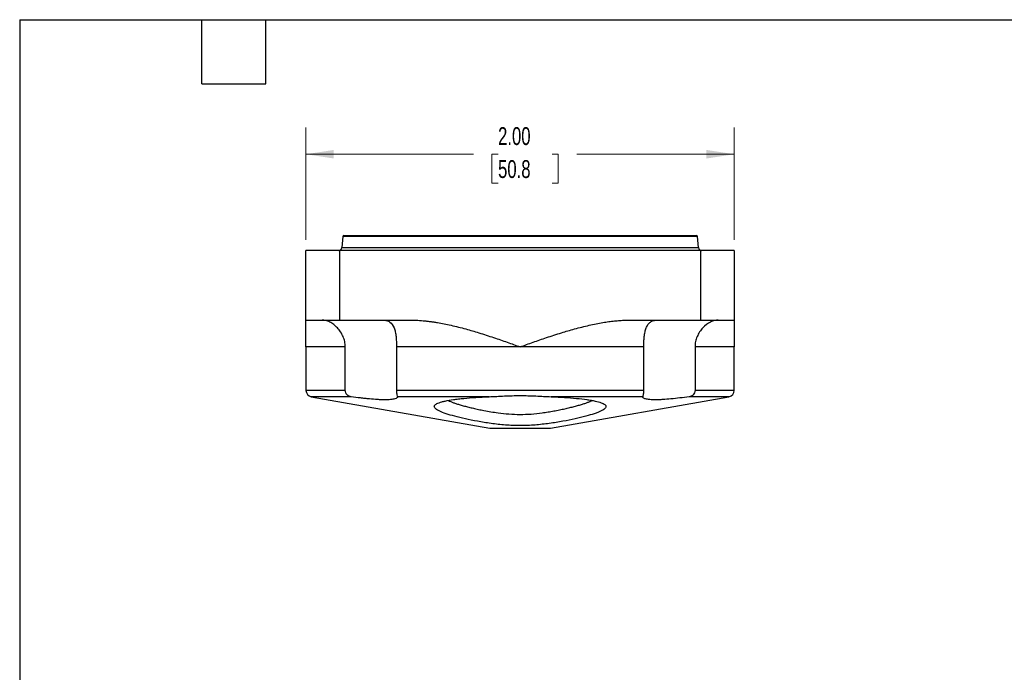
# Model space of a CAD drawing. Header units: inches. Extents: x 0.2 to 10.8, y 0.2 to 8.2.
# Tile 2 of 4: x 0.2 to 4.8, y 5.2 to 8.2. Entities that reach past the tile are written whole.
import ezdxf

# ---------------------------------------------------------------- set-up
doc = ezdxf.new("R2010")
doc.units = ezdxf.units.IN
doc.header["$MEASUREMENT"] = 0
doc.layers.add('TEXT', color=140, linetype='Continuous', lineweight=25)
doc.styles.add('SLDTEXTSTYLE0', font='TXT', dxfattribs={"width": 0.7})
doc.dimstyles.new('SLDDIMSTYLE2', dxfattribs={"dimtxt": 0.084961, "dimasz": 0.13, "dimexe": 0, "dimexo": 0.0625, "dimgap": 0.02124, "dimtad": 0, "dimtih": 1, "dimtoh": 1, "dimrnd": 1e-09, "dimzin": 4, "dimdsep": 46, "dimtxsty": 'SLDTEXTSTYLE0', "dimsah": 1, "dimcen": 0.09, "dimadec": 0, "dimazin": 1, "dimtfac": 1, "dimtofl": 0, "dimtmove": 0, "dimatfit": 3, "dimfxl": 0, "dimfrac": 2, "dimtolj": 1, "dimtzin": 12, "dimarcsym": 0})

# ---------------------------------------------------------------- blocks, each defined once
blk = doc.blocks.new('_D_3')
at = {"color": 7, "linetype": 'Continuous', "lineweight": 0}
for p, q in [((1.5869, 7.2223), (1.5869, 7.7467)), ((3.5869, 7.2223), (3.5869, 7.7467)), ((1.5869, 7.6217), (2.3686, 7.6217)), ((2.4838, 7.6217), (2.4552, 7.6217)), ((2.4552, 7.6217), (2.4552, 7.4866)), ((2.7362, 7.6217), (2.7648, 7.6217)), ((2.7648, 7.6217), (2.7648, 7.4866)), ((3.5869, 7.6217), (2.8514, 7.6217)), ((2.4552, 7.4866), (2.4838, 7.4866)), ((2.7648, 7.4866), (2.7362, 7.4866))]:
    blk.add_line(p, q, dxfattribs=at)
at = {"color": 7, "linetype": 'Continuous', "lineweight": 18}
for points in [[(1.5869, 7.6217), (1.7169, 7.6017), (1.7169, 7.6417)], [(3.5869, 7.6217), (3.4569, 7.6417), (3.4569, 7.6017)]]:
    blk.add_solid(points, dxfattribs=at)
at = {"color": 7, "linetype": 'Continuous', "lineweight": 18, "char_height": 0.08333, "attachment_point": 1, "style": 'SLDTEXTSTYLE0'}
for s, insert in [('2.00', (2.4838, 7.7481)), ('50.8', (2.4838, 7.5941))]:
    blk.add_mtext(s, dxfattribs=dict(at, insert=insert))

msp = doc.modelspace()

# ---------------------------------------------------------------- linework, layer by layer
for p, q in [((1.75911, 7.23773), (1.75458, 7.18599)), ((3.41479, 7.23773), (1.75911, 7.23773)), ((1.7645, 7.24229), (3.40981, 7.24229)), ((3.41932, 7.18599), (3.41479, 7.23773)), ((1.75458, 7.18599), (3.41932, 7.18599)), ((1.58695, 6.84729), (1.58695, 7.17229)), ((1.74295, 7.17229), (1.58695, 7.17229)), ((1.74295, 7.17229), (1.74295, 6.84729)), ((3.43095, 7.17229), (1.74295, 7.17229)), ((3.43095, 6.84729), (3.43095, 7.17229)), ((3.58695, 7.17229), (3.43095, 7.17229)), ((3.58695, 7.17229), (3.58695, 6.84729)), ((1.58695, 6.84729), (1.74295, 6.84729)), ((1.74295, 6.84729), (2.07156, 6.84729)), ((3.10234, 6.84729), (3.43095, 6.84729)), ((3.43095, 6.84729), (3.58695, 6.84729)), ((1.58695, 6.72229), (1.58695, 6.51875)), ((1.77043, 6.72229), (1.58695, 6.72229)), ((1.77043, 6.51875), (1.77043, 6.72229)), ((2.58695, 6.72229), (2.00964, 6.72229)), ((2.00964, 6.72229), (2.00964, 6.51875)), ((3.16426, 6.72229), (2.58695, 6.72229)), ((3.16426, 6.51875), (3.16426, 6.72229)), ((3.40347, 6.72229), (3.40347, 6.51875)), ((3.58695, 6.72229), (3.40347, 6.72229)), ((3.58695, 6.51875), (3.58695, 6.72229)), ((1.77043, 6.51875), (1.58695, 6.51875)), ((1.61174, 6.48921), (2.44495, 6.34229)), ((1.79818, 6.48921), (1.61174, 6.48921)), ((3.16426, 6.51875), (2.00964, 6.51875)), ((2.44195, 6.48921), (2.01348, 6.48921)), ((2.72895, 6.34229), (3.56216, 6.48921)), ((3.16042, 6.48921), (2.73195, 6.48921)), ((3.56216, 6.48921), (3.37572, 6.48921)), ((3.58695, 6.51875), (3.40347, 6.51875)), ((2.44495, 6.34229), (2.72895, 6.34229))]:
    msp.add_line(p, q)
for centre, radius, start, end in [((1.76409, 7.23729), 0.005, 90, 175), ((3.40981, 7.23729), 0.005, 5, 90), ((1.73964, 7.18729), 0.015, 270, 355), ((3.43426, 7.18729), 0.015, 185, 270), ((1.61695, 6.51875), 0.03, 180, 260), ((3.55695, 6.51875), 0.03, 280, 0)]:
    msp.add_arc(centre, radius, start, end)
for points, knots in [([(1.58695, 6.72229), (1.58695, 6.72946), (1.58695, 6.74405), (1.58695, 6.76625), (1.58695, 6.78719), (1.58695, 6.80678), (1.58695, 6.82316), (1.58695, 6.83388), (1.58695, 6.83992), (1.58695, 6.8432), (1.58695, 6.84554), (1.58695, 6.84701), (1.58695, 6.8472), (1.58695, 6.84729)], [0, 0, 0, 0, 0.12088208, 0.24584553, 0.38170262, 0.50199797, 0.63501955, 0.75645839, 0.80852818, 0.8588665, 0.90752144, 0.95454627, 1, 1, 1, 1]), ([(1.77043, 6.72229), (1.77043, 6.73062), (1.76955, 6.73878), (1.76616, 6.75482), (1.76361, 6.76277), (1.75715, 6.77784), (1.75325, 6.78498), (1.74428, 6.79853), (1.73921, 6.80489), (1.7284, 6.81637), (1.72263, 6.82155), (1.71043, 6.83077), (1.70421, 6.83463), (1.69173, 6.8409), (1.68538, 6.84332), (1.67314, 6.84651), (1.66728, 6.84729), (1.66171, 6.84729)], [0, 0, 0, 0, 0.125, 0.125, 0.25, 0.25, 0.375, 0.375, 0.5, 0.5, 0.625, 0.625, 0.75, 0.75, 0.875, 0.875, 1, 1, 1, 1]), ([(1.94698, 6.84729), (1.95317, 6.84729), (1.9589, 6.84651), (1.9695, 6.84335), (1.97441, 6.84093), (1.98727, 6.83149), (1.99369, 6.82212), (2.00051, 6.80482), (2.00236, 6.79843), (2.0053, 6.78493), (2.00641, 6.77779), (2.00812, 6.76267), (2.0087, 6.75476), (2.00946, 6.73877), (2.00964, 6.73062), (2.00964, 6.72229)], [0, 0, 0, 0, 0.125, 0.125, 0.25, 0.25, 0.5, 0.5, 0.625, 0.625, 0.75, 0.75, 0.875, 0.875, 1, 1, 1, 1]), ([(2.07156, 6.84729), (2.07657, 6.84726), (2.08671, 6.84718), (2.10206, 6.84661), (2.11773, 6.8457), (2.13372, 6.84442), (2.15001, 6.84278), (2.16663, 6.84077), (2.18355, 6.83839), (2.21622, 6.8332), (2.26627, 6.82316), (2.3308, 6.80679), (2.39711, 6.7872), (2.46149, 6.76625), (2.52555, 6.74405), (2.56671, 6.72946), (2.58695, 6.72229)], [0, 0, 0, 0, 0.02822154, 0.05704964, 0.08649953, 0.11658553, 0.14732105, 0.17871866, 0.21079017, 0.24354665, 0.36494526, 0.49800538, 0.61826132, 0.75415611, 0.87911873, 1, 1, 1, 1]), ([(2.58695, 6.72229), (2.60719, 6.72946), (2.64835, 6.74405), (2.71241, 6.76625), (2.77678, 6.78719), (2.84308, 6.80678), (2.90762, 6.82316), (2.96104, 6.83388), (3.00034, 6.83992), (3.02697, 6.8432), (3.05281, 6.84554), (3.07784, 6.84701), (3.09426, 6.8472), (3.10234, 6.84729)], [0, 0, 0, 0, 0.1208821, 0.2458455, 0.3817026, 0.501998, 0.6350195, 0.7564584, 0.8085282, 0.8588665, 0.9075214, 0.9545463, 1, 1, 1, 1]), ([(3.16426, 6.72229), (3.16426, 6.73062), (3.16444, 6.73878), (3.1652, 6.75482), (3.16579, 6.76277), (3.1675, 6.77784), (3.16861, 6.78498), (3.17156, 6.79853), (3.17341, 6.80489), (3.17794, 6.81637), (3.18064, 6.82155), (3.18718, 6.83077), (3.19091, 6.83463), (3.19944, 6.8409), (3.20431, 6.84332), (3.21497, 6.84651), (3.22072, 6.84729), (3.22692, 6.84729)], [0, 0, 0, 0, 0.125, 0.125, 0.25, 0.25, 0.375, 0.375, 0.5, 0.5, 0.625, 0.625, 0.75, 0.75, 0.875, 0.875, 1, 1, 1, 1]), ([(3.51219, 6.84729), (3.50662, 6.84729), (3.50078, 6.84651), (3.48862, 6.84335), (3.48224, 6.84093), (3.46342, 6.83149), (3.4509, 6.82212), (3.43464, 6.80482), (3.42955, 6.79843), (3.42062, 6.78493), (3.41673, 6.77779), (3.41025, 6.76267), (3.40773, 6.75476), (3.40435, 6.73877), (3.40347, 6.73062), (3.40347, 6.72229)], [0, 0, 0, 0, 0.125, 0.125, 0.25, 0.25, 0.5, 0.5, 0.625, 0.625, 0.75, 0.75, 0.875, 0.875, 1, 1, 1, 1]), ([(3.58695, 6.84729), (3.58695, 6.84726), (3.58695, 6.84718), (3.58695, 6.84661), (3.58695, 6.8457), (3.58695, 6.84442), (3.58695, 6.84278), (3.58695, 6.84077), (3.58695, 6.83839), (3.58695, 6.8332), (3.58695, 6.82316), (3.58695, 6.80679), (3.58695, 6.7872), (3.58695, 6.76625), (3.58695, 6.74405), (3.58695, 6.72946), (3.58695, 6.72229)], [0, 0, 0, 0, 0.0282215, 0.0570496, 0.0864995, 0.1165855, 0.147321, 0.1787187, 0.2107902, 0.2435467, 0.3649453, 0.4980054, 0.6182613, 0.7541561, 0.8791187, 1, 1, 1, 1]), ([(1.79818, 6.48921), (1.79449, 6.48976), (1.79097, 6.4908), (1.78429, 6.49401), (1.78127, 6.49613), (1.77354, 6.50401), (1.77043, 6.51125), (1.77043, 6.51875)], [0, 0, 0, 0, 0.25, 0.25, 0.5, 0.5, 1, 1, 1, 1]), ([(2.01348, 6.48921), (2.01446, 6.48706), (2.01391, 6.4851), (2.00982, 6.4816), (2.0062, 6.48004), (1.99616, 6.47753), (1.98976, 6.47656), (1.97803, 6.47556), (1.97376, 6.47531), (1.96472, 6.47498), (1.95512, 6.47481), (1.94442, 6.47497), (1.93316, 6.47531), (1.92723, 6.47556), (1.90902, 6.47655), (1.89621, 6.47752), (1.87597, 6.4794), (1.86903, 6.48011), (1.8551, 6.48164), (1.84809, 6.48246), (1.82692, 6.48508), (1.81255, 6.48706), (1.79818, 6.48921)], [0, 0, 0, 0, 0.125, 0.125, 0.25, 0.25, 0.375, 0.375, 0.4375, 0.4375, 0.5, 0.5625, 0.5625, 0.625, 0.625, 0.75, 0.75, 0.8125, 0.8125, 0.875, 0.875, 1, 1, 1, 1]), ([(2.00964, 6.51875), (2.00964, 6.51502), (2.0098, 6.51135), (2.01036, 6.50452), (2.01076, 6.50141), (2.01205, 6.49354), (2.01298, 6.49031), (2.01348, 6.48921)], [0, 0, 0, 0, 0.25, 0.25, 0.5, 0.5, 1, 1, 1, 1]), ([(2.73194, 6.48921), (2.75365, 6.48832), (2.7743, 6.48723), (2.81357, 6.48467), (2.83228, 6.48318), (2.86737, 6.47982), (2.88337, 6.47796), (2.90508, 6.47489), (2.91193, 6.47383), (2.92489, 6.47159), (2.93102, 6.47041), (2.94803, 6.46678), (2.95752, 6.46422), (2.96894, 6.46012), (2.97227, 6.45871), (2.97801, 6.45579), (2.98042, 6.45428), (2.98612, 6.44967), (2.98796, 6.44648), (2.98772, 6.44149), (2.98713, 6.43978), (2.98491, 6.4363), (2.98328, 6.4345), (2.97695, 6.42909), (2.97085, 6.42541), (2.95886, 6.41974), (2.95438, 6.41782), (2.9444, 6.41392), (2.93889, 6.41194), (2.92124, 6.40601), (2.90787, 6.40204), (2.88545, 6.39605), (2.87758, 6.39405), (2.86099, 6.39003), (2.85229, 6.38802), (2.82545, 6.38212), (2.80644, 6.37829), (2.76626, 6.37098), (2.74489, 6.36748), (2.70136, 6.36148), (2.67909, 6.35894), (2.63359, 6.35536), (2.6103, 6.35436), (2.56378, 6.35436), (2.54083, 6.35533), (2.49555, 6.35886), (2.47323, 6.36139), (2.42924, 6.36744), (2.40821, 6.37087), (2.3682, 6.37813), (2.34918, 6.38197), (2.31311, 6.3899), (2.29653, 6.3939), (2.26657, 6.40187), (2.25311, 6.40586), (2.22944, 6.41381), (2.21948, 6.41768), (2.20733, 6.42336), (2.20375, 6.42524), (2.19757, 6.42895), (2.19495, 6.4308), (2.18862, 6.43622), (2.1864, 6.43968), (2.18601, 6.44469), (2.18637, 6.44633), (2.18815, 6.44956), (2.18957, 6.45115), (2.19528, 6.45576), (2.20101, 6.45865), (2.21238, 6.46277), (2.21664, 6.46411), (2.22615, 6.46672), (2.2314, 6.46798), (2.24835, 6.4716), (2.26128, 6.47382), (2.28303, 6.47689), (2.29068, 6.47788), (2.3068, 6.47976), (2.31524, 6.48066), (2.34136, 6.48318), (2.35994, 6.48464), (2.39933, 6.48721), (2.42026, 6.48831), (2.44195, 6.48921)], [0, 0, 0, 0, 0.03125, 0.03125, 0.0625, 0.0625, 0.09375, 0.09375, 0.109375, 0.109375, 0.125, 0.125, 0.15625, 0.15625, 0.171875, 0.171875, 0.1875, 0.1875, 0.21875, 0.21875, 0.234375, 0.234375, 0.25, 0.25, 0.28125, 0.28125, 0.296875, 0.296875, 0.3125, 0.3125, 0.34375, 0.34375, 0.359375, 0.359375, 0.375, 0.375, 0.40625, 0.40625, 0.4375, 0.4375, 0.46875, 0.46875, 0.5, 0.5, 0.53125, 0.53125, 0.5625, 0.5625, 0.59375, 0.59375, 0.625, 0.625, 0.65625, 0.65625, 0.6875, 0.6875, 0.71875, 0.71875, 0.734375, 0.734375, 0.75, 0.75, 0.78125, 0.78125, 0.796875, 0.796875, 0.8125, 0.8125, 0.84375, 0.84375, 0.859375, 0.859375, 0.875, 0.875, 0.90625, 0.90625, 0.921875, 0.921875, 0.9375, 0.9375, 0.96875, 0.96875, 1, 1, 1, 1]), ([(2.44195, 6.48921), (2.45352, 6.48969), (2.46534, 6.49037), (2.4893, 6.49168), (2.5015, 6.49232), (2.53805, 6.49392), (2.56246, 6.49457), (2.61133, 6.49459), (2.63581, 6.49394), (2.67252, 6.49231), (2.68463, 6.49167), (2.70854, 6.49036), (2.72036, 6.48968), (2.73194, 6.48921)], [0, 0, 0, 0, 0.125, 0.125, 0.25, 0.25, 0.5, 0.5, 0.75, 0.75, 0.875, 0.875, 1, 1, 1, 1]), ([(3.37572, 6.48921), (3.36135, 6.48706), (3.34711, 6.4851), (3.31887, 6.4816), (3.30472, 6.48004), (3.27784, 6.47753), (3.26502, 6.47656), (3.24674, 6.47556), (3.24082, 6.47531), (3.22959, 6.47498), (3.2189, 6.47481), (3.20928, 6.47497), (3.20019, 6.47531), (3.19592, 6.47556), (3.18422, 6.47655), (3.1778, 6.47752), (3.17023, 6.4794), (3.16805, 6.48011), (3.16448, 6.48164), (3.16308, 6.48246), (3.16, 6.48508), (3.15944, 6.48706), (3.16042, 6.48921)], [0, 0, 0, 0, 0.125, 0.125, 0.25, 0.25, 0.375, 0.375, 0.4375, 0.4375, 0.5, 0.5625, 0.5625, 0.625, 0.625, 0.75, 0.75, 0.8125, 0.8125, 0.875, 0.875, 1, 1, 1, 1]), ([(3.16042, 6.48921), (3.16067, 6.48976), (3.16101, 6.4908), (3.16182, 6.49401), (3.16228, 6.49613), (3.16357, 6.50401), (3.16426, 6.51125), (3.16426, 6.51875)], [0, 0, 0, 0, 0.25, 0.25, 0.5, 0.5, 1, 1, 1, 1]), ([(3.40347, 6.51875), (3.40347, 6.51502), (3.40273, 6.51135), (3.39989, 6.50452), (3.3978, 6.50141), (3.39011, 6.49354), (3.38308, 6.49031), (3.37572, 6.48921)], [0, 0, 0, 0, 0.25, 0.25, 0.5, 0.5, 1, 1, 1, 1]), ([(2.2517, 6.47196), (2.25204, 6.47176), (2.25504, 6.46996), (2.2629, 6.46643), (2.2753, 6.46141), (2.29004, 6.45632), (2.30697, 6.45114), (2.32589, 6.44586), (2.34643, 6.44053), (2.36857, 6.43524), (2.39245, 6.43005), (2.41964, 6.42466), (2.45016, 6.4191), (2.48882, 6.4132), (2.53455, 6.40779), (2.56935, 6.40693), (2.58695, 6.40649)], [0, 0, 0, 0, 0.0087319, 0.0761375, 0.1412943, 0.2064511, 0.2735056, 0.3405595, 0.405596, 0.4706333, 0.5375306, 0.6044281, 0.6848343, 0.7660796, 0.8816743, 1, 1, 1, 1]), ([(2.58695, 6.40649), (2.60414, 6.4069), (2.63894, 6.40774), (2.68248, 6.41288), (2.71748, 6.41813), (2.74451, 6.42277), (2.77067, 6.42777), (2.7955, 6.43306), (2.81861, 6.43843), (2.84013, 6.44377), (2.86003, 6.4491), (2.87788, 6.45439), (2.89344, 6.4596), (2.90672, 6.46466), (2.91638, 6.46876), (2.92069, 6.47116), (2.92213, 6.47197)], [0, 0, 0, 0, 0.1154742, 0.2337601, 0.2996815, 0.3656032, 0.4334396, 0.5012755, 0.5672032, 0.6331299, 0.7010225, 0.7689153, 0.8340628, 0.8992097, 0.9662638, 1, 1, 1, 1])]:
    msp.add_open_spline(points, degree=3, knots=knots)
at = {"layer": 'TEXT'}
for p, q in [((0.25, 8.25), (10.75, 8.25)), ((0.25, 8.25), (0.25, 0.25)), ((1.1, 7.95), (1.1, 8.25)), ((1.4, 7.95), (1.4, 8.25)), ((1.1, 7.95), (1.4, 7.95))]:
    msp.add_line(p, q, dxfattribs=at)

# ---------------------------------------------------------------- dimensions: what is measured, and where the dimension line sits
at = {"color": 7, "linetype": 'Continuous', "lineweight": 18}
dim = msp.add_linear_dim(base=(1.58695, 7.62167), p1=(3.58695, 7.17229), p2=(1.58695, 7.17229), dimstyle='SLDDIMSTYLE2', dxfattribs=at)
dim.commit()
dim.dimension.update_dxf_attribs({"geometry": '_D_3', "text_midpoint": (2.61, 7.62167), "dimtype": 160})

doc.saveas('drawing.dxf')
